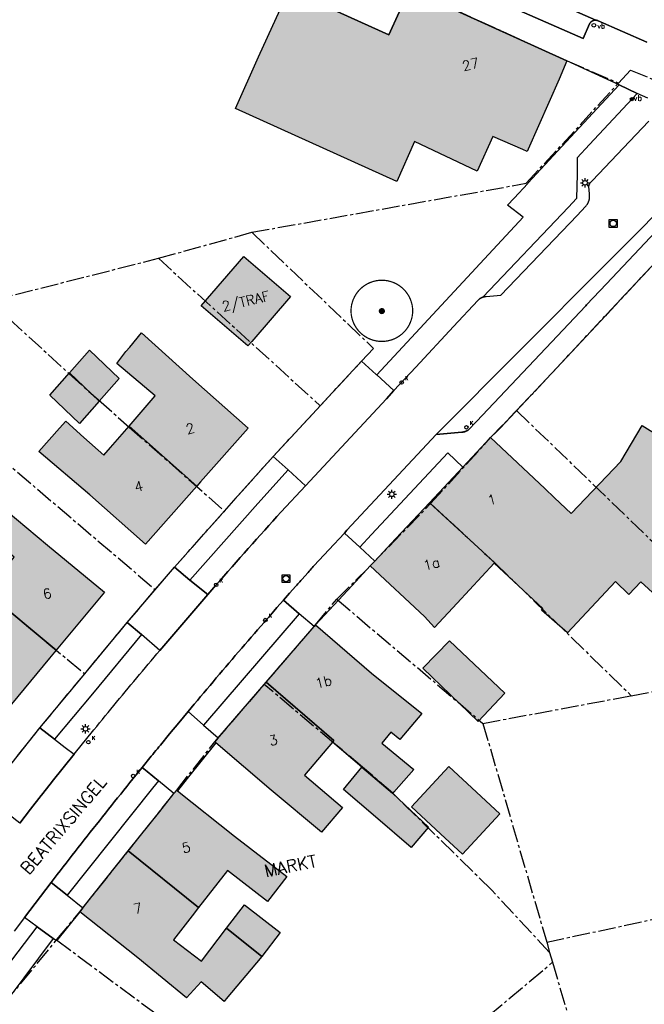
# Model space of a CAD drawing. Header units: metres. Extents: x 202952 to 203755, y 349031 to 349702.
# Tile 19 of 84: x 203037 to 203088, y 349526 to 349606. Entities that reach past the tile are written whole.
import ezdxf
from ezdxf.enums import TextEntityAlignment as Align

# ---------------------------------------------------------------- set-up
doc = ezdxf.new("R2010")
doc.units = ezdxf.units.M
doc.linetypes.add('1-200 CENTER', pattern=[4.28625, 2.8575, -0.47625, 0.47625, -0.47625])
for name, color, linetype in [('PH-BEST-BEBOUWING', 1, 'Continuous'), ('PH-BEST-BEBOUWING-ARCERING', 254, 'Continuous'), ('PH-BEST-HUISNUMMER', 7, 'Continuous'), ('PH-BEST-KADASTRALE-GRENS', 240, '1-200 CENTER'), ('PH-BEST-KOLK', 8, 'Continuous'), ('PH-BEST-LICHTMAST-HANDHAVENB', 6, 'Continuous'), ('PH-BEST-PUT-HANDHAVEN', 44, 'Continuous'), ('PH-BEST-STRAATNAAM-RIOLERING', 7, 'Continuous'), ('PH-BEST-STRAATNAAMBORD', 6, 'Continuous'), ('PH-BEST-WEGDEEL', 254, 'Continuous'), ('PH-INM-BOOM-HANDHAVEN', 96, 'Continuous')]:
    doc.layers.add(name, color=color, linetype=linetype)
doc.styles.add('RDL_MAATVOERING', font='romans.shx')
doc.styles.add('ROMANS', font='romans.shx')

# ---------------------------------------------------------------- blocks, each defined once
blk = doc.blocks.new('*U50')
blk.add_circle((0, 0), 0.142)
at = {"ltscale": 0.05, "style": 'ROMANS'}
blk.add_text('K', height=0.3, dxfattribs=at).set_placement((0.277, 0.195))
blk = doc.blocks.new('Putdeksel')
for p, q in [((-0.32, 0.32), (0.32, 0.32)), ((-0.32, -0.32), (-0.32, 0.32)), ((0.32, 0.32), (0.32, -0.32)), ((0.32, -0.32), (-0.32, -0.32))]:
    blk.add_line(p, q)
blk.add_circle((0, 0), 0.26)
blk = doc.blocks.new('Verkeersbord')
blk.add_circle((0, 0), 0.15)
at = {"style": 'RDL_MAATVOERING'}
blk.add_text('vb', height=0.4, dxfattribs=at).set_placement((0.302, -0.254))
blk = doc.blocks.new('*U61')
blk.add_circle((0, 0), 0.25)
at = {"style": 'RDL_MAATVOERING'}
blk.add_text('vb', height=0.9, dxfattribs=at).set_placement((0.3, -0.25))
blk = doc.blocks.new('Lichtmast 2')
at = {"flags": 128}
for points in [[(-0.5, 0), (-0.25, 0)], [(-0.35, 0.35), (-0.18, 0.18)], [(0, 0.25), (0, 0.5)], [(0.18, 0.18), (0.35, 0.35)], [(0.25, 0), (0.5, 0)], [(-0.35, -0.35), (-0.18, -0.18)], [(0, -0.5), (0, -0.25)], [(0.18, -0.18), (0.35, -0.35)]]:
    blk.add_lwpolyline(points, dxfattribs=at)
blk.add_circle((0, 0), 0.25)
blk = doc.blocks.new('*U45')
at = {"const_width": 0.1}
blk.add_lwpolyline([(-2.5, 0.004, 0.990403), (2.5, 0.03, 0.990403), (-2.5, 0.018)], format="xyb", dxfattribs=at)
at = {"linetype": 'Continuous', "const_width": 0.25}
blk.add_lwpolyline([(-0.125, 0, 1), (0.125, 0, 1)], format="xyb", close=True, dxfattribs=at)

msp = doc.modelspace()

# ---------------------------------------------------------------- hatches: boundary and pattern name
at = {"layer": 'PH-BEST-BEBOUWING-ARCERING'}
for points in [[(203075.24, 349596.271), (203073.986, 349593.439), (203068.905, 349595.846), (203067.47, 349592.605), (203054.4, 349598.518), (203056.26, 349602.72), (203058.75, 349608.18), (203066.81, 349604.51), (203068.49, 349608.2), (203081.247, 349602.401), (203080.618, 349600.915), (203078.104, 349595.231), (203078.02, 349595.04), (203077.665, 349595.197)], [(203058.851, 349583.294), (203055.713, 349579.658), (203055.393, 349579.287), (203051.625, 349582.539), (203055.083, 349586.546)], [(203047.895, 349575.241), (203044.785, 349577.875), (203045.531, 349578.833), (203045.832, 349579.195), (203046.785, 349580.342), (203050.94, 349576.6), (203055.43, 349572.62), (203051.578, 349568.282), (203051.265, 349567.93), (203045.781, 349572.8)], [(203040.966, 349577.117), (203042.571, 349578.935), (203044.98, 349576.647), (203043.372, 349574.825)], [(203043.372, 349574.825), (203041.763, 349573.003), (203039.361, 349575.298), (203040.966, 349577.117)], [(203042.61, 349567.22), (203038.467, 349570.747), (203040.151, 349572.621), (203040.66, 349573.188), (203042.129, 349571.87), (203043.731, 349570.433), (203044.271, 349571.057), (203045.781, 349572.8), (203051.265, 349567.93), (203047.1, 349563.24)], [(203075.354, 349561.702), (203075.386, 349561.737), (203070.125, 349566.59), (203072.823, 349569.465), (203075.07, 349571.86), (203079.45, 349567.75), (203080.24, 349566.995), (203081.583, 349565.717), (203085.619, 349569.94), (203087.334, 349572.842), (203091.199, 349570.431), (203088.901, 349566.757), (203090.143, 349565.572), (203088.213, 349563.55), (203090.946, 349561.027), (203088.813, 349558.734), (203087.244, 349560.182), (203086.253, 349559.142), (203085.175, 349560.197), (203081.303, 349556.057), (203079.2, 349557.892), (203079.297, 349558.012)], [(203034.162, 349559.394), (203036.476, 349562.173), (203033.349, 349564.829), (203034.967, 349566.656), (203039.17, 349563.16), (203043.79, 349559.33), (203039.891, 349554.636)], [(203065.32, 349561.47), (203065.404, 349561.56), (203065.679, 349561.852), (203067.373, 349563.658), (203070.125, 349566.59), (203075.386, 349561.737), (203075.354, 349561.702), (203072.352, 349558.451), (203070.53, 349556.477), (203069.7, 349557.36)], [(203031.13, 349553.48), (203027.177, 349556.904), (203029.043, 349559.136), (203031.924, 349556.706), (203033.606, 349558.726), (203034.162, 349559.394), (203039.891, 349554.636), (203039.346, 349553.98), (203035.75, 349549.65)], [(203056.891, 349552.046), (203060.776, 349556.56), (203060.88, 349556.68), (203065.43, 349552.77), (203069.483, 349549.509), (203067.706, 349547.402), (203066.993, 349548.005), (203066.253, 349547.107), (203068.849, 349544.969), (203067.215, 349543.145), (203067.122, 349543.042), (203064.631, 349545.152), (203062.256, 349547.184), (203062.376, 349547.326)], [(203071.726, 349555.387), (203076.209, 349551.149), (203074.06, 349548.849), (203069.577, 349553.172)], [(203052.808, 349547.143), (203052.73, 349547.21), (203053.007, 349547.532), (203056.891, 349552.046), (203062.376, 349547.326), (203062.256, 349547.184), (203060.002, 349544.515), (203063.082, 349541.903), (203061.381, 349539.895), (203057.28, 349543.3)], [(203065.747, 349541.126), (203063.138, 349543.353), (203064.631, 349545.152), (203067.122, 349543.042), (203070.03, 349540.302), (203068.626, 349538.655)], [(203073.931, 349543.124), (203075.814, 349541.381), (203072.787, 349538.11), (203071.006, 349539.759), (203068.652, 349541.937), (203071.68, 349545.208)], [(203045.72, 349538.375), (203048.264, 349541.571), (203049.415, 349543.017), (203049.64, 349543.3), (203049.701, 349543.251), (203054.33, 349539.56), (203058.563, 349536.303), (203057.003, 349534.284), (203053.758, 349536.794), (203051.416, 349533.782)], [(203041.8, 349533.45), (203042.043, 349533.756), (203045.72, 349538.375), (203051.416, 349533.782), (203050.903, 349533.122), (203049.388, 349531.174), (203051.644, 349529.445), (203053.687, 349532.111), (203056.532, 349529.809), (203053.66, 349526.393), (203053.479, 349526.169), (203051.611, 349527.779), (203050.445, 349526.478), (203046.49, 349529.71)], [(203053.687, 349532.111), (203055.141, 349534.009), (203058.026, 349531.759), (203056.532, 349529.809)]]:
    msp.add_hatch(color=256, dxfattribs=at).paths.add_polyline_path(points)

# ---------------------------------------------------------------- linework, layer by layer
at = {"layer": 'PH-BEST-BEBOUWING'}
for points in [[(203075.24, 349596.271), (203073.986, 349593.439), (203068.905, 349595.846), (203067.47, 349592.605), (203054.4, 349598.518), (203056.26, 349602.72), (203058.75, 349608.18), (203066.81, 349604.51), (203068.49, 349608.2), (203081.247, 349602.401), (203080.618, 349600.915), (203078.104, 349595.231), (203078.02, 349595.04), (203077.665, 349595.197), (203075.24, 349596.271)], [(203058.851, 349583.294), (203055.713, 349579.658), (203055.393, 349579.287), (203051.625, 349582.539), (203055.083, 349586.546), (203058.851, 349583.294)], [(203047.895, 349575.241), (203044.785, 349577.875), (203045.531, 349578.833), (203045.832, 349579.195), (203046.785, 349580.342), (203050.94, 349576.6), (203055.43, 349572.62), (203051.578, 349568.282), (203051.265, 349567.93), (203045.781, 349572.8), (203047.895, 349575.241)], [(203040.966, 349577.117), (203042.571, 349578.935), (203044.98, 349576.647), (203043.372, 349574.825), (203040.966, 349577.117)], [(203043.372, 349574.825), (203041.763, 349573.003), (203039.361, 349575.298), (203040.966, 349577.117), (203043.372, 349574.825)], [(203042.61, 349567.22), (203038.467, 349570.747), (203040.151, 349572.621), (203040.66, 349573.188), (203042.129, 349571.87), (203043.731, 349570.433), (203044.271, 349571.057), (203045.781, 349572.8), (203051.265, 349567.93), (203047.1, 349563.24), (203042.61, 349567.22)], [(203075.354, 349561.702), (203075.386, 349561.737), (203070.125, 349566.59), (203072.823, 349569.465), (203075.07, 349571.86), (203079.45, 349567.75), (203080.24, 349566.995), (203081.583, 349565.717), (203085.619, 349569.94), (203087.334, 349572.842), (203091.199, 349570.431), (203088.901, 349566.757), (203090.143, 349565.572), (203088.213, 349563.55), (203090.946, 349561.027), (203088.813, 349558.734), (203087.244, 349560.182), (203086.253, 349559.142), (203085.175, 349560.197), (203081.303, 349556.057), (203079.2, 349557.892), (203079.297, 349558.012), (203075.354, 349561.702)], [(203034.162, 349559.394), (203036.476, 349562.173), (203033.349, 349564.829), (203034.967, 349566.656), (203039.17, 349563.16), (203043.79, 349559.33), (203039.891, 349554.636), (203034.162, 349559.394)], [(203065.32, 349561.47), (203065.404, 349561.56), (203065.679, 349561.852), (203067.373, 349563.658), (203070.125, 349566.59), (203075.386, 349561.737), (203075.354, 349561.702), (203072.352, 349558.451), (203070.53, 349556.477), (203069.7, 349557.36), (203065.32, 349561.47)], [(203031.13, 349553.48), (203027.177, 349556.904), (203029.043, 349559.136), (203031.924, 349556.706), (203033.606, 349558.726), (203034.162, 349559.394), (203039.891, 349554.636), (203039.346, 349553.98), (203035.75, 349549.65), (203031.13, 349553.48)], [(203056.891, 349552.046), (203060.776, 349556.56), (203060.88, 349556.68), (203065.43, 349552.77), (203069.483, 349549.509), (203067.706, 349547.402), (203066.993, 349548.005), (203066.253, 349547.107), (203068.849, 349544.969), (203067.215, 349543.145), (203067.122, 349543.042), (203064.631, 349545.152), (203062.256, 349547.184), (203062.376, 349547.326), (203056.891, 349552.046)], [(203071.726, 349555.387), (203076.209, 349551.149), (203074.06, 349548.849), (203069.577, 349553.172), (203071.726, 349555.387)], [(203052.808, 349547.143), (203052.73, 349547.21), (203053.007, 349547.532), (203056.891, 349552.046), (203062.376, 349547.326), (203062.256, 349547.184), (203060.002, 349544.515), (203063.082, 349541.903), (203061.381, 349539.895), (203057.28, 349543.3), (203052.808, 349547.143)], [(203065.747, 349541.126), (203063.138, 349543.353), (203064.631, 349545.152), (203067.122, 349543.042), (203070.03, 349540.302), (203068.626, 349538.655), (203065.747, 349541.126)], [(203073.931, 349543.124), (203075.814, 349541.381), (203072.787, 349538.11), (203071.006, 349539.759), (203068.652, 349541.937), (203071.68, 349545.208), (203073.931, 349543.124)], [(203045.72, 349538.375), (203048.264, 349541.571), (203049.415, 349543.017), (203049.64, 349543.3), (203049.701, 349543.251), (203054.33, 349539.56), (203058.563, 349536.303), (203057.003, 349534.284), (203053.758, 349536.794), (203051.416, 349533.782), (203045.72, 349538.375)], [(203041.8, 349533.45), (203042.043, 349533.756), (203045.72, 349538.375), (203051.416, 349533.782), (203050.903, 349533.122), (203049.388, 349531.174), (203051.644, 349529.445), (203053.687, 349532.111), (203056.532, 349529.809), (203053.66, 349526.393), (203053.479, 349526.169), (203051.611, 349527.779), (203050.445, 349526.478), (203046.49, 349529.71), (203041.8, 349533.45)], [(203053.687, 349532.111), (203055.141, 349534.009), (203058.026, 349531.759), (203056.532, 349529.809), (203053.687, 349532.111)]]:
    msp.add_lwpolyline(points, close=True, dxfattribs=at)
at = {"layer": 'PH-BEST-KADASTRALE-GRENS', "ltscale": 0.5}
for p, q in [((203077.171, 349574.047), (203096.653, 349594.86)), ((203048.158, 349586.391), (203055.724, 349588.498)), ((203055.724, 349588.498), (203065.581, 349579.093)), ((203034.493, 349582.926), (203048.158, 349586.391)), ((203048.158, 349586.391), (203061.257, 349574.441)), ((203023.686, 349580.186), (203047.906, 349559.55)), ((203064.611, 349578.056), (203065.581, 349579.093)), ((203061.257, 349574.441), (203064.611, 349578.056)), ((203077.171, 349574.047), (203088.143, 349563.477)), ((203049.455, 349561.364), (203053.509, 349565.915)), ((203047.906, 349559.55), (203049.455, 349561.364)), ((203045.636, 349556.886), (203047.906, 349559.55)), ((203062.602, 349558.776), (203074.448, 349548.703)), ((203042.188, 349552.728), (203045.636, 349556.886)), ((203086.46, 349550.953), (203098.72, 349553.246)), ((203038.557, 349548.337), (203042.188, 349552.728)), ((203074.448, 349548.703), (203086.46, 349550.953)), ((203036.759, 349546.081), (203038.557, 349548.337)), ((203074.448, 349548.703), (203079.608, 349530.977)), ((203039.911, 349531.156), (203053.844, 349520.818)), ((203079.608, 349530.977), (203079.848, 349530.154)), ((203079.848, 349530.154), (203080.084, 349529.346)), ((203080.084, 349529.346), (203083.58, 349517.311))]:
    msp.add_line(p, q, dxfattribs=at)
for points in [[(203059.032, 349614.008), (203068.87, 349609.622), (203068.245, 349608.315), (203081.27, 349602.39), (203085.425, 349600.591)], [(203085.425, 349600.591), (203086.41, 349601.624), (203098.56, 349596.691)], [(203055.724, 349588.498), (203077.954, 349592.469), (203085.425, 349600.591)], [(203034.493, 349582.926), (203040.905, 349577.067), (203043.3, 349574.916), (203045.803, 349572.715), (203053.509, 349565.915)], [(203016.472, 349574.055), (203029.855, 349563.519), (203034.185, 349559.375), (203042.188, 349552.728)], [(203053.509, 349565.915), (203057.448, 349570.337), (203061.257, 349574.441)], [(203070.208, 349566.513), (203075.07, 349571.86), (203077.171, 349574.047)], [(203062.602, 349558.776), (203065.32, 349561.47), (203070.208, 349566.513)], [(203070.208, 349566.513), (203075.463, 349561.666), (203086.46, 349550.953)], [(203056.737, 349551.866), (203060.88, 349556.68), (203062.602, 349558.776)], [(203039.911, 349531.156), (203041.8, 349533.45), (203049.64, 349543.3), (203052.73, 349547.21), (203056.737, 349551.866)], [(203079.848, 349530.154), (203075.158, 349535.195), (203072.077, 349538.213), (203067.143, 349543.05), (203064.7, 349545.147), (203062.365, 349547.104), (203056.737, 349551.866)], [(203079.608, 349530.977), (203113.051, 349538.183), (203135.046, 349542.905)], [(203030.026, 349517.553), (203030.74, 349518.997), (203032.074, 349520.942), (203033.454, 349523.134), (203035.623, 349525.95), (203039.911, 349531.156)], [(203072.653, 349524.555), (203074.907, 349525.002), (203080.084, 349529.346)]]:
    msp.add_lwpolyline(points, dxfattribs=at)
at = {"layer": 'PH-BEST-WEGDEEL'}
for points in [[(203087.8, 349599.361), (203086.936, 349599.751), (203085.472, 349600.44), (203083.545, 349601.332), (203081.247, 349602.401), (203068.49, 349608.2), (203066.81, 349604.51), (203058.75, 349608.18)], [(203076.914, 349608.642), (203083.586, 349605.689), (203083.586, 349605.689), (203083.565, 349605.689), (203083.545, 349605.689), (203083.524, 349605.688), (203083.504, 349605.686), (203083.483, 349605.683), (203083.463, 349605.68), (203083.443, 349605.676), (203083.423, 349605.671), (203083.403, 349605.665), (203083.384, 349605.658), (203083.365, 349605.651), (203083.346, 349605.643), (203083.328, 349605.634), (203083.31, 349605.624), (203083.292, 349605.614), (203083.275, 349605.603), (203083.258, 349605.592), (203083.241, 349605.58), (203083.225, 349605.567), (203083.209, 349605.554), (203083.194, 349605.54), (203083.179, 349605.525), (203083.165, 349605.51), (203083.152, 349605.494), (203083.139, 349605.478), (203083.127, 349605.462), (203083.116, 349605.445), (203083.105, 349605.427), (203083.095, 349605.409), (203083.086, 349605.391), (203082.561, 349604.212), (203076.502, 349606.86)], [(203087.708, 349603.901), (203083.774, 349605.644), (203083.743, 349605.653), (203083.712, 349605.662), (203083.681, 349605.67), (203083.649, 349605.677), (203083.618, 349605.683), (203083.586, 349605.689), (203076.914, 349608.642)], [(203076.502, 349606.86), (203082.561, 349604.212), (203083.086, 349605.391), (203083.095, 349605.409), (203083.105, 349605.427), (203083.116, 349605.445), (203083.127, 349605.462), (203083.139, 349605.478), (203083.152, 349605.494), (203083.165, 349605.51), (203083.179, 349605.525), (203083.194, 349605.54), (203083.209, 349605.554), (203083.225, 349605.567), (203083.241, 349605.58), (203083.258, 349605.592), (203083.275, 349605.603), (203083.292, 349605.614), (203083.31, 349605.624), (203083.328, 349605.634), (203083.346, 349605.643), (203083.365, 349605.651), (203083.384, 349605.658), (203083.403, 349605.665), (203083.423, 349605.671), (203083.443, 349605.676), (203083.463, 349605.68), (203083.483, 349605.683), (203083.504, 349605.686), (203083.524, 349605.688), (203083.545, 349605.689), (203083.565, 349605.689), (203083.586, 349605.689), (203083.618, 349605.683), (203083.649, 349605.677), (203083.681, 349605.67), (203083.712, 349605.662), (203083.743, 349605.653), (203083.774, 349605.644), (203087.708, 349603.901)], [(203036.923, 349540.635), (203037.797, 349541.755), (203038.675, 349542.872), (203038.821, 349543.058), (203038.968, 349543.244), (203039.115, 349543.43), (203039.262, 349543.616), (203039.409, 349543.801), (203039.557, 349543.986), (203040.442, 349545.098), (203041.331, 349546.206), (203041.559, 349546.489), (203041.787, 349546.772), (203042.016, 349547.055), (203042.244, 349547.337), (203042.473, 349547.62), (203042.702, 349547.902), (203042.931, 349548.184), (203043.161, 349548.465), (203043.391, 349548.747), (203043.621, 349549.028), (203043.851, 349549.31), (203044.082, 349549.591), (203044.313, 349549.872), (203044.544, 349550.152), (203044.775, 349550.433), (203045.006, 349550.713), (203045.238, 349550.994), (203045.47, 349551.274), (203045.702, 349551.554), (203045.934, 349551.833), (203046.167, 349552.112), (203046.4, 349552.391), (203046.633, 349552.67), (203046.867, 349552.949), (203047.1, 349553.227), (203047.334, 349553.506), (203047.568, 349553.784), (203047.802, 349554.062), (203048.036, 349554.34), (203048.271, 349554.618), (203048.593, 349554.997), (203048.915, 349555.376), (203049.237, 349555.755), (203049.56, 349556.133), (203049.883, 349556.511), (203050.206, 349556.889), (203050.53, 349557.266), (203050.854, 349557.643), (203051.179, 349558.019), (203051.504, 349558.395), (203051.83, 349558.771), (203052.156, 349559.146), (203052.483, 349559.521), (203052.81, 349559.896), (203053.137, 349560.27), (203053.465, 349560.644), (203053.793, 349561.018), (203054.122, 349561.391), (203054.451, 349561.764), (203054.78, 349562.136), (203055.11, 349562.508), (203055.44, 349562.88), (203055.771, 349563.251), (203056.102, 349563.622), (203056.434, 349563.993), (203056.766, 349564.363), (203057.098, 349564.733), (203057.431, 349565.102), (203057.764, 349565.471), (203058.098, 349565.84), (203060.065, 349567.955), (203066.631, 349575.015), (203067.238, 349575.667), (203069.016, 349577.578), (203072.067, 349580.859), (203074.028, 349582.967), (203074.047, 349582.987), (203074.066, 349583.006), (203074.085, 349583.025), (203074.105, 349583.044), (203074.125, 349583.062), (203074.146, 349583.08), (203074.165, 349583.095), (203074.184, 349583.109), (203074.204, 349583.123), (203074.224, 349583.137), (203074.244, 349583.15), (203074.264, 349583.163), (203074.291, 349583.177), (203074.318, 349583.191), (203074.345, 349583.204), (203074.372, 349583.217), (203074.4, 349583.23), (203074.427, 349583.242), (203074.445, 349583.249), (203074.462, 349583.255), (203074.48, 349583.261), (203074.498, 349583.267), (203074.516, 349583.272), (203074.534, 349583.277), (203074.563, 349583.283), (203074.592, 349583.289), (203074.621, 349583.294), (203074.65, 349583.299), (203074.679, 349583.303), (203074.708, 349583.307), (203075.907, 349583.412), (203082.082, 349589.87), (203082.751, 349590.594), (203082.779, 349590.624), (203082.806, 349590.655), (203082.832, 349590.687), (203082.857, 349590.719), (203082.882, 349590.752), (203082.906, 349590.786), (203082.919, 349590.808), (203082.932, 349590.83), (203082.945, 349590.853), (203082.957, 349590.876), (203082.969, 349590.899), (203082.981, 349590.922), (203082.99, 349590.943), (203082.999, 349590.965), (203083.008, 349590.986), (203083.016, 349591.008), (203083.024, 349591.03), (203083.032, 349591.052), (203083.038, 349591.073), (203083.044, 349591.095), (203083.05, 349591.116), (203083.056, 349591.138), (203083.061, 349591.159), (203083.066, 349591.181), (203083.071, 349591.213), (203083.075, 349591.245), (203083.079, 349591.277), (203083.082, 349591.309), (203083.085, 349591.342), (203083.088, 349591.374), (203083.072, 349591.58), (203083.045, 349591.948), (203083.025, 349592.194), (203083.027, 349592.221), (203083.031, 349592.247), (203083.035, 349592.274), (203083.04, 349592.3), (203083.046, 349592.326), (203083.053, 349592.352), (203083.062, 349592.372), (203083.072, 349592.392), (203083.082, 349592.411), (203083.093, 349592.43), (203083.104, 349592.449), (203083.116, 349592.467), (203083.326, 349592.695), (203086.323, 349595.86), (203087.889, 349597.514)], [(203091.21, 349592.755), (203070.653, 349572.105), (203063.432, 349564.35), (203063.227, 349564.13), (203061.974, 349562.783), (203060.783, 349561.504), (203060.699, 349561.41), (203060.615, 349561.317), (203060.531, 349561.223), (203060.447, 349561.129), (203060.364, 349561.035), (203060.28, 349560.941), (203059.778, 349560.378), (203059.694, 349560.284), (203059.611, 349560.19), (203059.527, 349560.096), (203059.444, 349560.002), (203059.36, 349559.907), (203059.277, 349559.813), (203058.778, 349559.247), (203058.28, 349558.68), (203058.019, 349558.383), (203057.758, 349558.085), (203057.497, 349557.787), (203057.237, 349557.489), (203056.977, 349557.191), (203056.717, 349556.892), (203056.457, 349556.593), (203056.197, 349556.294), (203055.938, 349555.995), (203055.679, 349555.696), (203055.421, 349555.396), (203055.163, 349555.096), (203054.905, 349554.796), (203054.647, 349554.496), (203054.389, 349554.195), (203054.132, 349553.894), (203053.875, 349553.593), (203053.618, 349553.292), (203053.362, 349552.991), (203053.106, 349552.689), (203052.85, 349552.387), (203052.594, 349552.085), (203052.339, 349551.783), (203052.084, 349551.48), (203051.829, 349551.177), (203051.574, 349550.874), (203051.32, 349550.57), (203051.066, 349550.267), (203050.812, 349549.963), (203050.559, 349549.659), (203049.811, 349548.759), (203049.065, 349547.857), (203048.322, 349546.953), (203048.198, 349546.802), (203048.075, 349546.652), (203047.951, 349546.501), (203047.828, 349546.35), (203047.704, 349546.199), (203047.581, 349546.048), (203046.842, 349545.14), (203046.593, 349544.833), (203046.344, 349544.525), (203046.095, 349544.217), (203045.847, 349543.909), (203045.599, 349543.601), (203045.351, 349543.292), (203045.103, 349542.984), (203044.856, 349542.675), (203044.609, 349542.366), (203044.362, 349542.057), (203044.115, 349541.747), (203043.869, 349541.437), (203043.623, 349541.127), (203043.377, 349540.817), (203043.132, 349540.507), (203042.887, 349540.197), (203042.642, 349539.886), (203042.397, 349539.575), (203042.152, 349539.264), (203041.908, 349538.953), (203041.664, 349538.641), (203041.42, 349538.329), (203041.177, 349538.017), (203040.934, 349537.705), (203040.691, 349537.393), (203040.448, 349537.08), (203040.206, 349536.767), (203039.964, 349536.454), (203039.722, 349536.141), (203039.481, 349535.827), (203039.044, 349535.257), (203038.607, 349534.687), (203038.171, 349534.116), (203037.736, 349533.544), (203037.302, 349532.972), (203036.466, 349531.864)], [(203090.233, 349590.457), (203084.457, 349584.336), (203082.844, 349582.627), (203082.77, 349582.549), (203079.526, 349579.111), (203073.931, 349573.181), (203073.77, 349573.011), (203073.419, 349572.639), (203073.402, 349572.619), (203073.384, 349572.6), (203073.366, 349572.581), (203073.347, 349572.563), (203073.328, 349572.545), (203073.309, 349572.528), (203073.289, 349572.511), (203073.268, 349572.495), (203073.247, 349572.479), (203073.225, 349572.464), (203073.203, 349572.45), (203073.181, 349572.436), (203073.158, 349572.423), (203073.135, 349572.411), (203073.112, 349572.399), (203073.088, 349572.388), (203073.064, 349572.378), (203073.04, 349572.368), (203073.016, 349572.359), (203072.991, 349572.351), (203072.966, 349572.343), (203072.941, 349572.336), (203072.916, 349572.33), (203072.89, 349572.324), (203072.864, 349572.319), (203072.838, 349572.315), (203072.812, 349572.312), (203072.786, 349572.31), (203072.76, 349572.308), (203072.734, 349572.307), (203070.653, 349572.105), (203091.21, 349592.755)], [(203092.442, 349590.358), (203087.191, 349584.751), (203084.484, 349581.861), (203084.36, 349581.728), (203081.231, 349578.386), (203075.838, 349572.628), (203075.605, 349572.379), (203075.07, 349571.86), (203072.823, 349569.465), (203071.594, 349570.62), (203065.423, 349564), (203064.469, 349562.977), (203063.227, 349564.13), (203063.432, 349564.35), (203070.653, 349572.105), (203072.734, 349572.307), (203072.76, 349572.308), (203072.786, 349572.31), (203072.812, 349572.312), (203072.838, 349572.315), (203072.864, 349572.319), (203072.89, 349572.324), (203072.916, 349572.33), (203072.941, 349572.336), (203072.966, 349572.343), (203072.991, 349572.351), (203073.016, 349572.359), (203073.04, 349572.368), (203073.064, 349572.378), (203073.088, 349572.388), (203073.112, 349572.399), (203073.135, 349572.411), (203073.158, 349572.423), (203073.181, 349572.436), (203073.203, 349572.45), (203073.225, 349572.464), (203073.247, 349572.479), (203073.268, 349572.495), (203073.289, 349572.511), (203073.309, 349572.528), (203073.328, 349572.545), (203073.347, 349572.563), (203073.366, 349572.581), (203073.384, 349572.6), (203073.402, 349572.619), (203073.419, 349572.639), (203073.77, 349573.011), (203073.931, 349573.181), (203079.526, 349579.111), (203082.77, 349582.549), (203082.844, 349582.627), (203084.457, 349584.336), (203090.233, 349590.457)], [(203036.29, 349529.51), (203038.326, 349532.234), (203039.648, 349531.28), (203037.247, 349528.094), (203033.011, 349522.474)]]:
    msp.add_lwpolyline(points, dxfattribs=at)
for points in [[(203086.936, 349599.751), (203083.081, 349595.612), (203082.087, 349594.545), (203082.065, 349593.192), (203082.034, 349591.273), (203082.033, 349591.231), (203081.382, 349590.547), (203074.427, 349583.242), (203074.4, 349583.23), (203074.372, 349583.217), (203074.345, 349583.204), (203074.318, 349583.191), (203074.291, 349583.177), (203074.264, 349583.163), (203074.244, 349583.15), (203074.224, 349583.137), (203074.204, 349583.123), (203074.184, 349583.109), (203074.165, 349583.095), (203074.146, 349583.08), (203074.125, 349583.062), (203074.105, 349583.044), (203074.085, 349583.025), (203074.066, 349583.006), (203074.047, 349582.987), (203074.028, 349582.967), (203072.067, 349580.859), (203069.016, 349577.578), (203067.238, 349575.667), (203065.841, 349576.938), (203077.693, 349589.724), (203076.439, 349590.708), (203076.965, 349591.271), (203078.07, 349592.457), (203078.107, 349592.496), (203078.787, 349593.227), (203080.838, 349595.44), (203085.472, 349600.44), (203086.936, 349599.751)], [(203064.621, 349578.047), (203065.798, 349576.977), (203065.841, 349576.938), (203067.238, 349575.667), (203066.631, 349575.015), (203060.065, 349567.955), (203058.663, 349569.264), (203057.458, 349570.34), (203061.331, 349574.519), (203062.55, 349575.835), (203064.621, 349578.047)], [(203057.458, 349570.34), (203058.663, 349569.264), (203056.221, 349566.52), (203050.703, 349560.319), (203049.454, 349561.367), (203054.603, 349567.134), (203057.458, 349570.34)], [(203060.065, 349567.955), (203058.098, 349565.84), (203057.764, 349565.471), (203057.431, 349565.102), (203057.098, 349564.733), (203056.766, 349564.363), (203056.434, 349563.993), (203056.102, 349563.622), (203055.771, 349563.251), (203055.44, 349562.88), (203055.11, 349562.508), (203054.78, 349562.136), (203054.451, 349561.764), (203054.122, 349561.391), (203053.793, 349561.018), (203053.465, 349560.644), (203053.137, 349560.27), (203052.81, 349559.896), (203052.483, 349559.521), (203052.156, 349559.146), (203050.703, 349560.319), (203056.221, 349566.52), (203058.663, 349569.264), (203060.065, 349567.955)], [(203058.28, 349558.68), (203058.778, 349559.247), (203059.277, 349559.813), (203059.36, 349559.907), (203059.444, 349560.002), (203059.527, 349560.096), (203059.611, 349560.19), (203059.694, 349560.284), (203059.778, 349560.378), (203060.28, 349560.941), (203060.364, 349561.035), (203060.447, 349561.129), (203060.531, 349561.223), (203060.615, 349561.317), (203060.699, 349561.41), (203060.783, 349561.504), (203061.974, 349562.783), (203063.227, 349564.13), (203064.469, 349562.977), (203065.679, 349561.852), (203065.404, 349561.56), (203065.32, 349561.47), (203063.847, 349559.88), (203060.88, 349556.68), (203060.776, 349556.56), (203059.555, 349557.597), (203058.28, 349558.68)], [(203052.156, 349559.146), (203051.83, 349558.771), (203051.504, 349558.395), (203051.179, 349558.019), (203050.854, 349557.643), (203050.53, 349557.266), (203050.206, 349556.889), (203049.883, 349556.511), (203049.56, 349556.133), (203049.237, 349555.755), (203048.915, 349555.376), (203048.593, 349554.997), (203048.271, 349554.618), (203046.783, 349555.905), (203045.639, 349556.889), (203049.454, 349561.367), (203050.703, 349560.319), (203052.156, 349559.146)], [(203051.824, 349548.56), (203050.559, 349549.659), (203050.812, 349549.963), (203051.066, 349550.267), (203051.32, 349550.57), (203051.574, 349550.874), (203051.829, 349551.177), (203052.084, 349551.48), (203052.339, 349551.783), (203052.594, 349552.085), (203052.85, 349552.387), (203053.106, 349552.689), (203053.362, 349552.991), (203053.618, 349553.292), (203053.875, 349553.593), (203054.132, 349553.894), (203054.389, 349554.195), (203054.647, 349554.496), (203054.905, 349554.796), (203055.163, 349555.096), (203055.421, 349555.396), (203055.679, 349555.696), (203055.938, 349555.995), (203056.197, 349556.294), (203056.457, 349556.593), (203056.717, 349556.892), (203056.977, 349557.191), (203057.237, 349557.489), (203057.497, 349557.787), (203057.758, 349558.085), (203058.019, 349558.383), (203058.28, 349558.68), (203059.555, 349557.597), (203051.824, 349548.56)], [(203038.555, 349548.341), (203041.647, 349552.077), (203045.639, 349556.889), (203046.783, 349555.905), (203042.811, 349551.115), (203039.749, 349547.421), (203038.555, 349548.341)], [(203046.842, 349545.14), (203047.581, 349546.048), (203047.704, 349546.199), (203047.828, 349546.35), (203047.951, 349546.501), (203048.075, 349546.652), (203048.198, 349546.802), (203048.322, 349546.953), (203049.065, 349547.857), (203049.811, 349548.759), (203050.559, 349549.659), (203051.824, 349548.56), (203053.007, 349547.532), (203052.73, 349547.21), (203052.808, 349547.143), (203050.593, 349544.369), (203049.701, 349543.251), (203049.64, 349543.3), (203049.415, 349543.017), (203048.153, 349544.058), (203047.255, 349544.799), (203046.842, 349545.14)], [(203034.16, 349542.824), (203036.302, 349545.5), (203038.555, 349548.341), (203039.749, 349547.421), (203040.617, 349546.754), (203041.331, 349546.206), (203040.442, 349545.098), (203039.557, 349543.986), (203039.409, 349543.801), (203039.262, 349543.616), (203039.115, 349543.43), (203038.968, 349543.244), (203038.821, 349543.058), (203038.675, 349542.872), (203037.797, 349541.755), (203036.923, 349540.635), (203035.446, 349541.792), (203034.16, 349542.824)], [(203039.481, 349535.827), (203039.722, 349536.141), (203039.964, 349536.454), (203040.206, 349536.767), (203040.448, 349537.08), (203040.691, 349537.393), (203040.934, 349537.705), (203041.177, 349538.017), (203041.42, 349538.329), (203041.664, 349538.641), (203041.908, 349538.953), (203042.152, 349539.264), (203042.397, 349539.575), (203042.642, 349539.886), (203042.887, 349540.197), (203043.132, 349540.507), (203043.377, 349540.817), (203043.623, 349541.127), (203043.869, 349541.437), (203044.115, 349541.747), (203044.362, 349542.057), (203044.609, 349542.366), (203044.856, 349542.675), (203045.103, 349542.984), (203045.351, 349543.292), (203045.599, 349543.601), (203045.847, 349543.909), (203046.095, 349544.217), (203046.344, 349544.525), (203046.593, 349544.833), (203046.842, 349545.14), (203047.255, 349544.799), (203048.153, 349544.058), (203047.675, 349543.457), (203040.773, 349534.783), (203039.481, 349535.827)], [(203037.302, 349532.972), (203037.736, 349533.544), (203038.171, 349534.116), (203038.607, 349534.687), (203039.044, 349535.257), (203039.481, 349535.827), (203040.773, 349534.783), (203042.043, 349533.756), (203041.8, 349533.45), (203039.899, 349531.099), (203039.648, 349531.28), (203038.326, 349532.234), (203037.302, 349532.972)]]:
    msp.add_lwpolyline(points, close=True, dxfattribs=at)

# ---------------------------------------------------------------- block references
at = {"layer": 'PH-BEST-KOLK'}
for p in [(203067.859, 349576.334), (203073.107, 349572.697), (203052.841, 349559.932), (203056.815, 349557.083), (203042.488, 349547.186), (203046.111, 349544.448)]:
    msp.add_blockref('*U50', p, dxfattribs=at)
at = {"layer": 'PH-BEST-LICHTMAST-HANDHAVENB', "xscale": 0.75, "yscale": 0.75, "zscale": 0.75}
for p in [(203082.713, 349592.507), (203067.065, 349567.269), (203042.255, 349548.265)]:
    msp.add_blockref('Lichtmast 2', p, dxfattribs=at)
at = {"layer": 'PH-BEST-PUT-HANDHAVEN'}
for p in [(203085, 349589.22), (203058.49, 349560.43)]:
    msp.add_blockref('Putdeksel', p, dxfattribs=at)
at = {"layer": 'PH-BEST-STRAATNAAMBORD', "color": 9}
msp.add_blockref('Verkeersbord', (203083.426, 349605.274), dxfattribs=at)
at = {"layer": 'PH-BEST-STRAATNAAMBORD', "color": 9, "xscale": 0.5, "yscale": 0.5, "zscale": 0.5}
msp.add_blockref('*U61', (203086.502, 349599.285), dxfattribs=at)
at = {"layer": 'PH-INM-BOOM-HANDHAVEN'}
msp.add_blockref('*U45', (203066.257, 349582.114), dxfattribs=at)
msp.add_blockref('*U45', (203066.257, 349582.114), dxfattribs=at)

# ---------------------------------------------------------------- texts
at = {"layer": 'PH-BEST-HUISNUMMER', "style": 'ROMANS'}
for s, p in [('27', (203073.447, 349602.102)), ('2/TRAF', (203055.238, 349582.917)), ('2', (203050.73, 349572.598)), ('4', (203046.564, 349567.908)), ('1', (203075.16, 349566.841)), ('1a', (203070.285, 349561.646)), ('6', (203039.147, 349559.218)), ('1b', (203061.539, 349552.081)), ('3', (203057.464, 349547.346)), ('5', (203050.411, 349538.648)), ('7', (203046.49, 349533.723))]:
    msp.add_text(s, height=0.8, rotation=13.5, dxfattribs=at).set_placement(p, align=Align.MIDDLE_CENTER)
at = {"layer": 'PH-BEST-STRAATNAAM-RIOLERING', "style": 'ROMANS'}
for s, rotation, p in [('BEATRIXSINGEL', 49.72738, (203040.474, 349540.473)), ('MARKT', 11.7, (203058.846, 349537.154))]:
    msp.add_text(s, height=1, rotation=rotation, dxfattribs=at).set_placement(p, align=Align.MIDDLE_CENTER)

doc.saveas('drawing.dxf')
